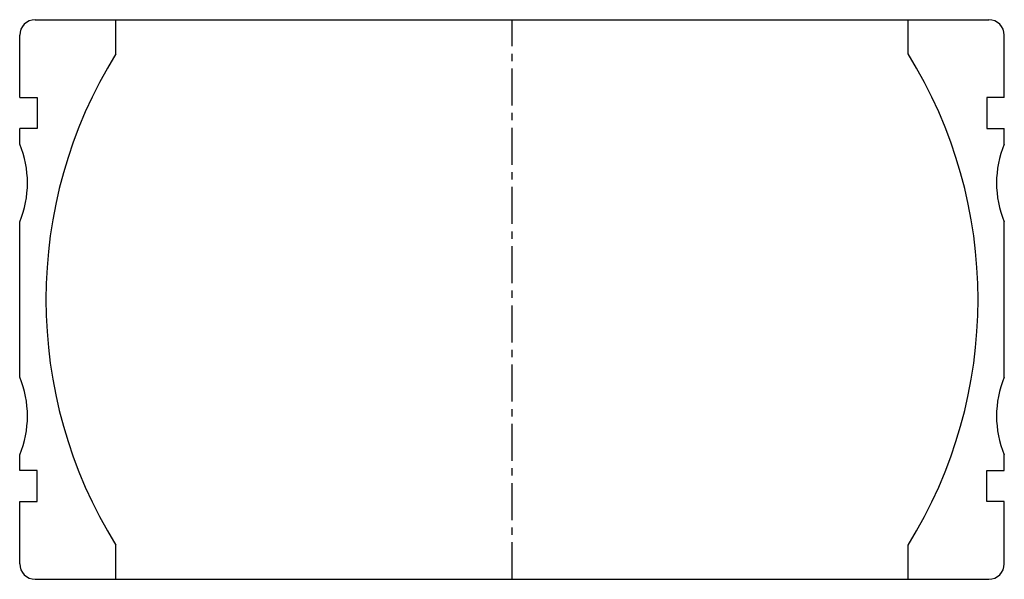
# Model space of a CAD drawing. Extents: x -63 to 63, y -64 to 8.
import ezdxf

# ---------------------------------------------------------------- set-up
doc = ezdxf.new("R2010")
doc.units = 0
doc.header["$LTSCALE"] = 0.15
doc.linetypes.add('CENTER', pattern=[50.8, 31.75, -6.35, 6.35, -6.35])
doc.layers.get('0').update_dxf_attribs({"linetype": 'CONTINUOUS'})
doc.layers.add('CENTER', color=9, linetype='CENTER')

# ---------------------------------------------------------------- blocks, each defined once
blk = doc.blocks.new('7T3-0-A')
at = {"linetype": 'Continuous'}
for p, q in [((-61.38, 36), (61.38, 36)), ((-51, 31.61), (-51, 36)), ((51, 31.61), (51, 36)), ((-63.38, 26), (-63.38, 34)), ((63.38, 26), (63.38, 34)), ((-51, -36), (-51, -31.61)), ((51, -36), (51, -31.61)), ((-61.38, -36), (61.38, -36))]:
    blk.add_line(p, q, dxfattribs=at)
for p, q in [((-63.38, 26), (-61.13, 26)), ((-61.13, 26), (-61.13, 22)), ((63.38, 26), (61.13, 26)), ((61.13, 26), (61.13, 22)), ((-61.13, 22), (-63.38, 22)), ((-63.38, 20), (-63.38, 22)), ((61.13, 22), (63.38, 22)), ((63.38, 20), (63.38, 22)), ((-63.38, -10), (-63.38, 10)), ((63.38, -10), (63.38, 10)), ((-63.38, -22), (-63.38, -20)), ((63.38, -22), (63.38, -20)), ((-61.13, -22), (-63.38, -22)), ((-61.13, -26), (-61.13, -22)), ((61.13, -26), (61.13, -22)), ((61.13, -22), (63.38, -22)), ((-63.38, -34), (-63.38, -26)), ((-63.38, -26), (-61.13, -26)), ((63.38, -26), (61.13, -26)), ((63.38, -34), (63.38, -26))]:
    blk.add_line(p, q)
for centre, start, end in [((-61.38, 34), 90, 180), ((61.38, 34), 0, 90), ((-61.38, -34), 180, 270), ((61.38, -34), 270, 0)]:
    blk.add_arc(centre, 2, start, end, dxfattribs=at)
for centre, radius, start, end in [((0, 0), 60, 148.2117, 211.7883), ((0, 0), 60, 328.2117, 31.7883), ((-75.38, 15), 13, 337.3801, 22.6199), ((75.38, 15), 13, 157.3801, 202.6199), ((-75.38, -15), 13, 337.3801, 22.6199), ((75.38, -15), 13, 157.3801, 202.6199)]:
    blk.add_arc(centre, radius, start, end)
at = {"layer": 'CENTER'}
blk.add_line((0, -36), (0, 36), dxfattribs=at)

msp = doc.modelspace()

# ---------------------------------------------------------------- block references
msp.add_blockref('7T3-0-A', (0, -28))

doc.saveas('drawing.dxf')
